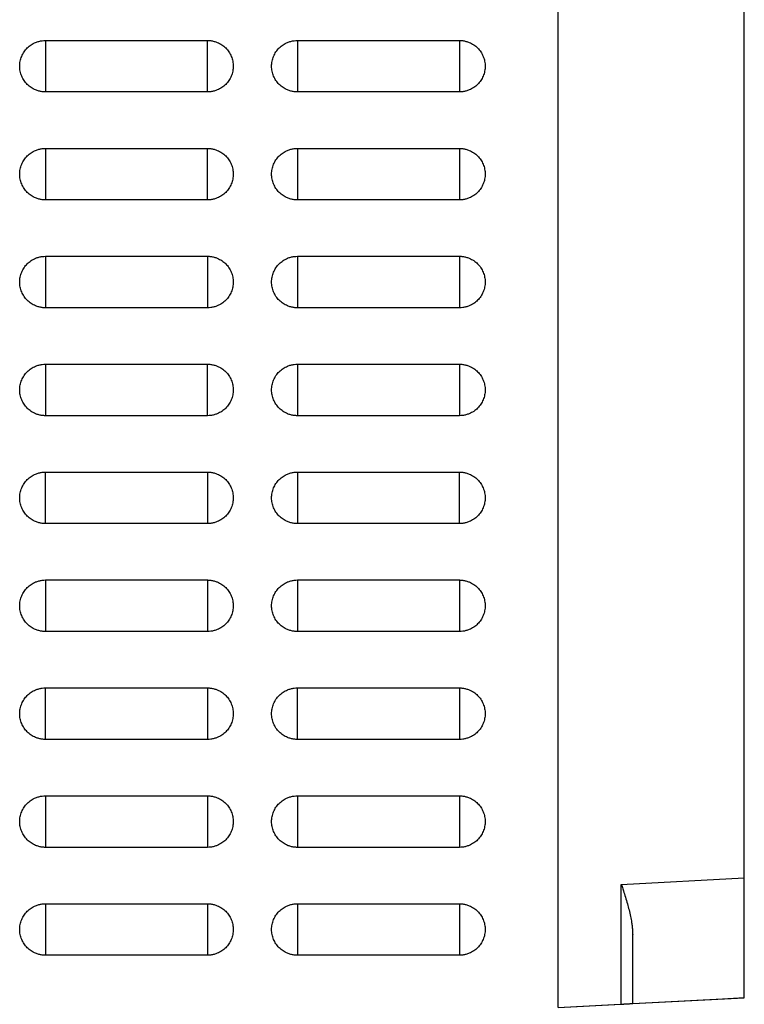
# Model space of a CAD drawing. Header units: millimetres. Extents: x 188.7 to 211.2, y 176 to 224.
# Tile 8 of 9: x 205.2 to 211.2, y 207.6 to 215.8. Entities that reach past the tile are written whole.
import ezdxf

# ---------------------------------------------------------------- set-up
doc = ezdxf.new("R2010")
doc.units = ezdxf.units.MM

msp = doc.modelspace()

# ---------------------------------------------------------------- linework, layer by layer
at = {"color": 7, "linetype": 'Continuous', "lineweight": 25}
for p, q in [((209.6899, 207.5488), (209.6899, 221.3998)), ((211.2399, 208.6286), (211.2399, 221.3189)), ((205.4149, 215.6138), (206.7649, 215.6138)), ((207.5149, 215.6138), (208.8649, 215.6138)), ((206.7649, 215.1838), (205.4149, 215.1838)), ((208.8649, 215.1838), (207.5149, 215.1838)), ((205.4149, 214.7138), (206.7649, 214.7138)), ((207.5149, 214.7138), (208.8649, 214.7138)), ((206.7649, 214.2838), (205.4149, 214.2838)), ((208.8649, 214.2838), (207.5149, 214.2838)), ((205.4149, 213.8138), (206.7649, 213.8138)), ((207.5149, 213.8138), (208.8649, 213.8138)), ((206.7649, 213.3838), (205.4149, 213.3838)), ((208.8649, 213.3838), (207.5149, 213.3838)), ((205.4149, 212.9138), (206.7649, 212.9138)), ((207.5149, 212.9138), (208.8649, 212.9138)), ((206.7649, 212.4838), (205.4149, 212.4838)), ((208.8649, 212.4838), (207.5149, 212.4838)), ((205.4149, 212.0138), (206.7649, 212.0138)), ((207.5149, 212.0138), (208.8649, 212.0138)), ((206.7649, 211.5838), (205.4149, 211.5838)), ((208.8649, 211.5838), (207.5149, 211.5838)), ((205.4149, 211.1138), (206.7649, 211.1138)), ((207.5149, 211.1138), (208.8649, 211.1138)), ((211.2404, 210.8157), (211.2399, 210.8158)), ((206.7649, 210.6838), (205.4149, 210.6838)), ((208.8649, 210.6838), (207.5149, 210.6838)), ((205.4149, 210.2138), (206.7649, 210.2138)), ((207.5149, 210.2138), (208.8649, 210.2138)), ((206.7649, 209.7838), (205.4149, 209.7838)), ((208.8649, 209.7838), (207.5149, 209.7838)), ((205.4149, 209.3138), (206.7649, 209.3138)), ((207.5149, 209.3138), (208.8649, 209.3138)), ((206.7649, 208.8838), (205.4149, 208.8838)), ((208.8649, 208.8838), (207.5149, 208.8838)), ((210.2151, 208.5749), (211.2399, 208.6286)), ((210.2151, 207.5763), (210.2151, 208.5749)), ((205.4149, 208.4138), (206.7649, 208.4138)), ((207.5149, 208.4138), (208.8649, 208.4138)), ((210.3099, 207.5813), (210.3099, 208.1547)), ((206.7649, 207.9838), (205.4149, 207.9838)), ((208.8649, 207.9838), (207.5149, 207.9838)), ((210.3099, 207.5813), (211.2399, 207.63)), ((211.0599, 207.6179), (210.3099, 207.5786)), ((211.2399, 207.6274), (211.0599, 207.6179)), ((211.0599, 207.6179), (211.0599, 207.6206)), ((209.6899, 207.5488), (210.2151, 207.5763)), ((210.3099, 207.5786), (209.7399, 207.5488)), ((210.3099, 207.5786), (210.3099, 207.5813))]:
    msp.add_line(p, q, dxfattribs=at)
at = {"color": 8, "linetype": 'Continuous', "lineweight": 25}
for p, q in [((205.4149, 215.6138), (205.4149, 215.1838)), ((206.7649, 215.1838), (206.7649, 215.6138)), ((207.5149, 215.6138), (207.5149, 215.1838)), ((208.8649, 215.6138), (208.8649, 215.1838)), ((205.4149, 214.7138), (205.4149, 214.2838)), ((206.7649, 214.2838), (206.7649, 214.7138)), ((207.5149, 214.7138), (207.5149, 214.2838)), ((208.8649, 214.7138), (208.8649, 214.2838)), ((205.4149, 213.8138), (205.4149, 213.3838)), ((206.7649, 213.8138), (206.7649, 213.3838)), ((207.5149, 213.8138), (207.5149, 213.3838)), ((208.8649, 213.8138), (208.8649, 213.3838)), ((205.4149, 212.9138), (205.4149, 212.4838)), ((206.7649, 212.4838), (206.7649, 212.9138)), ((207.5149, 212.9138), (207.5149, 212.4838)), ((208.8649, 212.9138), (208.8649, 212.4838)), ((205.4149, 211.5838), (205.4149, 212.0138)), ((206.7649, 212.0138), (206.7649, 211.5838)), ((207.5149, 212.0138), (207.5149, 211.5838)), ((208.8649, 211.5838), (208.8649, 212.0138)), ((205.4149, 211.1138), (205.4149, 210.6838)), ((206.7649, 211.1138), (206.7649, 210.6838)), ((207.5149, 211.1138), (207.5149, 210.6838)), ((208.8649, 211.1138), (208.8649, 210.6838)), ((205.4149, 209.7838), (205.4149, 210.2138)), ((206.7649, 210.2138), (206.7649, 209.7838)), ((207.5149, 209.7838), (207.5149, 210.2138)), ((208.8649, 210.2138), (208.8649, 209.7838)), ((205.4149, 209.3138), (205.4149, 208.8838)), ((206.7649, 209.3138), (206.7649, 208.8838)), ((207.5149, 209.3138), (207.5149, 208.8838)), ((208.8649, 209.3138), (208.8649, 208.8838)), ((205.4149, 208.4138), (205.4149, 207.9838)), ((206.7649, 208.4138), (206.7649, 207.9838)), ((207.5149, 208.4138), (207.5149, 207.9838)), ((208.8649, 208.4138), (208.8649, 207.9838))]:
    msp.add_line(p, q, dxfattribs=at)
at = {"color": 7, "linetype": 'Continuous', "lineweight": 25}
for points, knots in [([(205.4149, 215.1838), (205.4102, 215.1839), (205.4009, 215.1841), (205.3869, 215.1855), (205.3732, 215.1878), (205.3595, 215.1911), (205.3459, 215.1952), (205.3238, 215.2036), (205.2946, 215.219), (205.2619, 215.2457), (205.235, 215.2785), (205.2153, 215.316), (205.2027, 215.3566), (205.1985, 215.3987), (205.2027, 215.4409), (205.2152, 215.4814), (205.235, 215.5191), (205.2618, 215.5518), (205.2945, 215.5785), (205.328, 215.5961), (205.3592, 215.6068), (205.3869, 215.6126), (205.4055, 215.6134), (205.4149, 215.6138)], [0, 0, 0, 0, 0.020785, 0.041484, 0.062188, 0.082986, 0.103967, 0.125218, 0.188106, 0.250083, 0.312031, 0.37502, 0.437957, 0.500032, 0.56203, 0.625044, 0.687956, 0.749982, 0.811881, 0.874846, 0.917024, 0.958504, 1, 1, 1, 1]), ([(206.7649, 215.6138), (206.7695, 215.6137), (206.7789, 215.6135), (206.7928, 215.612), (206.8066, 215.6097), (206.8202, 215.6064), (206.8338, 215.6023), (206.8559, 215.5939), (206.8852, 215.5785), (206.9179, 215.5518), (206.9447, 215.5191), (206.9645, 215.4815), (206.9771, 215.4409), (206.9812, 215.3988), (206.9771, 215.3567), (206.9645, 215.3161), (206.9447, 215.2785), (206.9179, 215.2458), (206.8852, 215.219), (206.8517, 215.2014), (206.8205, 215.1907), (206.7928, 215.1849), (206.7742, 215.1841), (206.7649, 215.1838)], [0, 0, 0, 0, 0.020785, 0.041484, 0.062188, 0.082986, 0.103967, 0.125218, 0.188106, 0.250083, 0.312031, 0.37502, 0.437957, 0.500032, 0.56203, 0.625044, 0.687956, 0.749982, 0.811881, 0.874847, 0.917025, 0.958504, 1, 1, 1, 1]), ([(207.5149, 215.1838), (207.5102, 215.1839), (207.5009, 215.1841), (207.4869, 215.1855), (207.4732, 215.1878), (207.4595, 215.1911), (207.4459, 215.1952), (207.4238, 215.2036), (207.3946, 215.219), (207.3619, 215.2457), (207.335, 215.2785), (207.3153, 215.316), (207.3027, 215.3566), (207.2985, 215.3987), (207.3027, 215.4409), (207.3152, 215.4814), (207.335, 215.5191), (207.3618, 215.5518), (207.3945, 215.5785), (207.428, 215.5961), (207.4592, 215.6068), (207.4869, 215.6126), (207.5055, 215.6134), (207.5149, 215.6138)], [0, 0, 0, 0, 0.0207847, 0.0414839, 0.0621876, 0.0829856, 0.1039668, 0.1252175, 0.1881055, 0.2500826, 0.312031, 0.37502, 0.437957, 0.5000321, 0.5620297, 0.6250443, 0.6879557, 0.7499817, 0.8118814, 0.8748468, 0.9170248, 0.9585041, 1, 1, 1, 1]), ([(208.8649, 215.6138), (208.8695, 215.6137), (208.8789, 215.6135), (208.8928, 215.612), (208.9066, 215.6097), (208.9202, 215.6064), (208.9338, 215.6023), (208.9559, 215.5939), (208.9852, 215.5785), (209.0179, 215.5518), (209.0447, 215.5191), (209.0645, 215.4815), (209.0771, 215.4409), (209.0812, 215.3988), (209.0771, 215.3567), (209.0645, 215.3161), (209.0447, 215.2785), (209.0179, 215.2458), (208.9852, 215.219), (208.9517, 215.2014), (208.9205, 215.1907), (208.8928, 215.1849), (208.8742, 215.1841), (208.8649, 215.1838)], [0, 0, 0, 0, 0.020785, 0.041484, 0.062187, 0.082985, 0.103966, 0.125217, 0.188105, 0.250083, 0.312031, 0.37502, 0.437957, 0.500032, 0.56203, 0.625044, 0.687956, 0.749982, 0.811881, 0.874847, 0.917025, 0.958504, 1, 1, 1, 1]), ([(205.4149, 214.2838), (205.4102, 214.2839), (205.4009, 214.2841), (205.3869, 214.2855), (205.3732, 214.2878), (205.3595, 214.2911), (205.3459, 214.2952), (205.3238, 214.3036), (205.2946, 214.319), (205.2619, 214.3457), (205.235, 214.3785), (205.2153, 214.416), (205.2027, 214.4566), (205.1985, 214.4987), (205.2027, 214.5409), (205.2152, 214.5814), (205.235, 214.6191), (205.2618, 214.6518), (205.2945, 214.6785), (205.328, 214.6961), (205.3592, 214.7068), (205.3869, 214.7126), (205.4055, 214.7134), (205.4149, 214.7138)], [0, 0, 0, 0, 0.020785, 0.041484, 0.062188, 0.082986, 0.103967, 0.125218, 0.188106, 0.250083, 0.312031, 0.37502, 0.437957, 0.500032, 0.56203, 0.625044, 0.687956, 0.749982, 0.811881, 0.874846, 0.917024, 0.958504, 1, 1, 1, 1]), ([(206.7649, 214.7138), (206.7695, 214.7137), (206.7789, 214.7135), (206.7928, 214.712), (206.8066, 214.7097), (206.8202, 214.7064), (206.8338, 214.7023), (206.8559, 214.6939), (206.8852, 214.6785), (206.9179, 214.6518), (206.9447, 214.6191), (206.9645, 214.5815), (206.9771, 214.5409), (206.9812, 214.4988), (206.9771, 214.4567), (206.9645, 214.4161), (206.9447, 214.3785), (206.9179, 214.3458), (206.8852, 214.319), (206.8517, 214.3014), (206.8205, 214.2907), (206.7928, 214.2849), (206.7742, 214.2841), (206.7649, 214.2838)], [0, 0, 0, 0, 0.020785, 0.041484, 0.062188, 0.082986, 0.103967, 0.125218, 0.188106, 0.250083, 0.312031, 0.37502, 0.437957, 0.500032, 0.56203, 0.625044, 0.687956, 0.749982, 0.811881, 0.874847, 0.917025, 0.958504, 1, 1, 1, 1]), ([(207.5149, 214.2838), (207.5102, 214.2839), (207.5009, 214.2841), (207.4869, 214.2855), (207.4732, 214.2878), (207.4595, 214.2911), (207.4459, 214.2952), (207.4238, 214.3036), (207.3946, 214.319), (207.3619, 214.3457), (207.335, 214.3785), (207.3153, 214.416), (207.3027, 214.4566), (207.2985, 214.4987), (207.3027, 214.5409), (207.3152, 214.5814), (207.335, 214.6191), (207.3618, 214.6518), (207.3945, 214.6785), (207.428, 214.6961), (207.4592, 214.7068), (207.4869, 214.7126), (207.5055, 214.7134), (207.5149, 214.7138)], [0, 0, 0, 0, 0.0207847, 0.0414839, 0.0621876, 0.0829856, 0.1039668, 0.1252175, 0.1881055, 0.2500826, 0.312031, 0.37502, 0.437957, 0.5000321, 0.5620297, 0.6250443, 0.6879557, 0.7499817, 0.8118814, 0.8748468, 0.9170248, 0.9585041, 1, 1, 1, 1]), ([(208.8649, 214.7138), (208.8695, 214.7137), (208.8789, 214.7135), (208.8928, 214.712), (208.9066, 214.7097), (208.9202, 214.7064), (208.9338, 214.7023), (208.9559, 214.6939), (208.9852, 214.6785), (209.0179, 214.6518), (209.0447, 214.6191), (209.0645, 214.5815), (209.0771, 214.5409), (209.0812, 214.4988), (209.0771, 214.4567), (209.0645, 214.4161), (209.0447, 214.3785), (209.0179, 214.3458), (208.9852, 214.319), (208.9517, 214.3014), (208.9205, 214.2907), (208.8928, 214.2849), (208.8742, 214.2841), (208.8649, 214.2838)], [0, 0, 0, 0, 0.020785, 0.041484, 0.062187, 0.082985, 0.103966, 0.125217, 0.188105, 0.250083, 0.312031, 0.37502, 0.437957, 0.500032, 0.56203, 0.625044, 0.687956, 0.749982, 0.811881, 0.874847, 0.917025, 0.958504, 1, 1, 1, 1]), ([(205.4149, 213.3838), (205.4102, 213.3839), (205.4009, 213.3841), (205.3869, 213.3855), (205.3732, 213.3878), (205.3595, 213.3911), (205.3459, 213.3952), (205.3238, 213.4036), (205.2946, 213.419), (205.2619, 213.4457), (205.235, 213.4785), (205.2153, 213.516), (205.2027, 213.5566), (205.1985, 213.5987), (205.2027, 213.6409), (205.2152, 213.6814), (205.235, 213.7191), (205.2618, 213.7518), (205.2945, 213.7785), (205.328, 213.7961), (205.3592, 213.8068), (205.3869, 213.8126), (205.4055, 213.8134), (205.4149, 213.8138)], [0, 0, 0, 0, 0.020785, 0.041484, 0.062188, 0.082986, 0.103967, 0.125218, 0.188106, 0.250083, 0.312031, 0.37502, 0.437957, 0.500032, 0.56203, 0.625044, 0.687956, 0.749982, 0.811881, 0.874846, 0.917024, 0.958504, 1, 1, 1, 1]), ([(206.7649, 213.8138), (206.7695, 213.8137), (206.7789, 213.8135), (206.7928, 213.812), (206.8066, 213.8097), (206.8202, 213.8064), (206.8338, 213.8023), (206.8559, 213.7939), (206.8852, 213.7785), (206.9179, 213.7518), (206.9447, 213.7191), (206.9645, 213.6815), (206.9771, 213.6409), (206.9812, 213.5988), (206.9771, 213.5567), (206.9645, 213.5161), (206.9447, 213.4785), (206.9179, 213.4458), (206.8852, 213.419), (206.8517, 213.4014), (206.8205, 213.3907), (206.7928, 213.3849), (206.7742, 213.3841), (206.7649, 213.3838)], [0, 0, 0, 0, 0.020785, 0.041484, 0.062188, 0.082986, 0.103967, 0.125218, 0.188106, 0.250083, 0.312031, 0.37502, 0.437957, 0.500032, 0.56203, 0.625044, 0.687956, 0.749982, 0.811881, 0.874847, 0.917025, 0.958504, 1, 1, 1, 1]), ([(207.5149, 213.3838), (207.5102, 213.3839), (207.5009, 213.3841), (207.4869, 213.3855), (207.4732, 213.3878), (207.4595, 213.3911), (207.4459, 213.3952), (207.4238, 213.4036), (207.3946, 213.419), (207.3619, 213.4457), (207.335, 213.4785), (207.3153, 213.516), (207.3027, 213.5566), (207.2985, 213.5987), (207.3027, 213.6409), (207.3152, 213.6814), (207.335, 213.7191), (207.3618, 213.7518), (207.3945, 213.7785), (207.428, 213.7961), (207.4592, 213.8068), (207.4869, 213.8126), (207.5055, 213.8134), (207.5149, 213.8138)], [0, 0, 0, 0, 0.020785, 0.041484, 0.062188, 0.082986, 0.103967, 0.125218, 0.188106, 0.250083, 0.312031, 0.37502, 0.437957, 0.500032, 0.56203, 0.625044, 0.687956, 0.749982, 0.811881, 0.874847, 0.917025, 0.958504, 1, 1, 1, 1]), ([(208.8649, 213.8138), (208.8695, 213.8137), (208.8789, 213.8135), (208.8928, 213.812), (208.9066, 213.8097), (208.9202, 213.8064), (208.9338, 213.8023), (208.9559, 213.7939), (208.9852, 213.7785), (209.0179, 213.7518), (209.0447, 213.7191), (209.0645, 213.6815), (209.0771, 213.6409), (209.0812, 213.5988), (209.0771, 213.5567), (209.0645, 213.5161), (209.0447, 213.4785), (209.0179, 213.4458), (208.9852, 213.419), (208.9517, 213.4014), (208.9205, 213.3907), (208.8928, 213.3849), (208.8742, 213.3841), (208.8649, 213.3838)], [0, 0, 0, 0, 0.020785, 0.041484, 0.062187, 0.082985, 0.103966, 0.125217, 0.188105, 0.250083, 0.312031, 0.37502, 0.437957, 0.500032, 0.56203, 0.625044, 0.687956, 0.749982, 0.811881, 0.874847, 0.917025, 0.958504, 1, 1, 1, 1]), ([(205.4149, 212.4838), (205.4102, 212.4839), (205.4009, 212.4841), (205.3869, 212.4855), (205.3732, 212.4878), (205.3595, 212.4911), (205.3459, 212.4952), (205.3238, 212.5036), (205.2946, 212.519), (205.2619, 212.5457), (205.235, 212.5785), (205.2153, 212.616), (205.2027, 212.6566), (205.1985, 212.6987), (205.2027, 212.7409), (205.2152, 212.7814), (205.235, 212.8191), (205.2618, 212.8518), (205.2945, 212.8785), (205.328, 212.8961), (205.3592, 212.9068), (205.3869, 212.9126), (205.4055, 212.9134), (205.4149, 212.9138)], [0, 0, 0, 0, 0.020785, 0.041484, 0.062188, 0.082986, 0.103967, 0.125218, 0.188106, 0.250083, 0.312031, 0.37502, 0.437957, 0.500032, 0.56203, 0.625044, 0.687956, 0.749982, 0.811881, 0.874846, 0.917024, 0.958504, 1, 1, 1, 1]), ([(206.7649, 212.9138), (206.7695, 212.9137), (206.7789, 212.9135), (206.7928, 212.912), (206.8066, 212.9097), (206.8202, 212.9064), (206.8338, 212.9023), (206.8559, 212.8939), (206.8852, 212.8785), (206.9179, 212.8518), (206.9447, 212.8191), (206.9645, 212.7815), (206.9771, 212.7409), (206.9812, 212.6988), (206.9771, 212.6567), (206.9645, 212.6161), (206.9447, 212.5785), (206.9179, 212.5458), (206.8852, 212.519), (206.8517, 212.5014), (206.8205, 212.4907), (206.7928, 212.4849), (206.7742, 212.4841), (206.7649, 212.4838)], [0, 0, 0, 0, 0.020785, 0.041484, 0.062188, 0.082986, 0.103967, 0.125218, 0.188106, 0.250083, 0.312031, 0.37502, 0.437957, 0.500032, 0.56203, 0.625044, 0.687956, 0.749982, 0.811881, 0.874847, 0.917025, 0.958504, 1, 1, 1, 1]), ([(207.5149, 212.4838), (207.5102, 212.4839), (207.5009, 212.4841), (207.4869, 212.4855), (207.4732, 212.4878), (207.4595, 212.4911), (207.4459, 212.4952), (207.4238, 212.5036), (207.3946, 212.519), (207.3619, 212.5457), (207.335, 212.5785), (207.3153, 212.616), (207.3027, 212.6566), (207.2985, 212.6987), (207.3027, 212.7409), (207.3152, 212.7814), (207.335, 212.8191), (207.3618, 212.8518), (207.3945, 212.8785), (207.428, 212.8961), (207.4592, 212.9068), (207.4869, 212.9126), (207.5055, 212.9134), (207.5149, 212.9138)], [0, 0, 0, 0, 0.020785, 0.041484, 0.062188, 0.082986, 0.103967, 0.125218, 0.188106, 0.250083, 0.312031, 0.37502, 0.437957, 0.500032, 0.56203, 0.625044, 0.687956, 0.749982, 0.811881, 0.874847, 0.917025, 0.958504, 1, 1, 1, 1]), ([(208.8649, 212.9138), (208.8695, 212.9137), (208.8789, 212.9135), (208.8928, 212.912), (208.9066, 212.9097), (208.9202, 212.9064), (208.9338, 212.9023), (208.9559, 212.8939), (208.9852, 212.8785), (209.0179, 212.8518), (209.0447, 212.8191), (209.0645, 212.7815), (209.0771, 212.7409), (209.0812, 212.6988), (209.0771, 212.6567), (209.0645, 212.6161), (209.0447, 212.5785), (209.0179, 212.5458), (208.9852, 212.519), (208.9517, 212.5014), (208.9205, 212.4907), (208.8928, 212.4849), (208.8742, 212.4841), (208.8649, 212.4838)], [0, 0, 0, 0, 0.020785, 0.041484, 0.062187, 0.082985, 0.103966, 0.125217, 0.188105, 0.250083, 0.312031, 0.37502, 0.437957, 0.500032, 0.56203, 0.625044, 0.687956, 0.749982, 0.811881, 0.874847, 0.917025, 0.958504, 1, 1, 1, 1]), ([(205.4149, 211.5838), (205.4102, 211.5839), (205.4009, 211.5841), (205.3869, 211.5855), (205.3732, 211.5878), (205.3595, 211.5911), (205.3459, 211.5952), (205.3238, 211.6036), (205.2946, 211.619), (205.2619, 211.6457), (205.235, 211.6785), (205.2153, 211.716), (205.2027, 211.7566), (205.1985, 211.7987), (205.2027, 211.8409), (205.2152, 211.8814), (205.235, 211.9191), (205.2618, 211.9518), (205.2945, 211.9785), (205.328, 211.9961), (205.3592, 212.0068), (205.3869, 212.0126), (205.4055, 212.0134), (205.4149, 212.0138)], [0, 0, 0, 0, 0.020785, 0.041484, 0.062188, 0.082986, 0.103967, 0.125218, 0.188106, 0.250083, 0.312031, 0.37502, 0.437957, 0.500032, 0.56203, 0.625044, 0.687956, 0.749982, 0.811881, 0.874846, 0.917024, 0.958504, 1, 1, 1, 1]), ([(206.7649, 212.0138), (206.7695, 212.0137), (206.7789, 212.0135), (206.7928, 212.012), (206.8066, 212.0097), (206.8202, 212.0064), (206.8338, 212.0023), (206.8559, 211.9939), (206.8852, 211.9785), (206.9179, 211.9518), (206.9447, 211.9191), (206.9645, 211.8815), (206.9771, 211.8409), (206.9812, 211.7988), (206.9771, 211.7567), (206.9645, 211.7161), (206.9447, 211.6785), (206.9179, 211.6458), (206.8852, 211.619), (206.8517, 211.6014), (206.8205, 211.5907), (206.7928, 211.5849), (206.7742, 211.5841), (206.7649, 211.5838)], [0, 0, 0, 0, 0.0207848, 0.041484, 0.0621876, 0.0829857, 0.1039669, 0.1252176, 0.1881055, 0.2500826, 0.3120311, 0.3750201, 0.4379571, 0.5000321, 0.5620297, 0.6250442, 0.6879557, 0.7499816, 0.8118813, 0.8748467, 0.9170247, 0.958504, 1, 1, 1, 1]), ([(207.5149, 211.5838), (207.5102, 211.5839), (207.5009, 211.5841), (207.4869, 211.5855), (207.4732, 211.5878), (207.4595, 211.5911), (207.4459, 211.5952), (207.4238, 211.6036), (207.3946, 211.619), (207.3619, 211.6457), (207.335, 211.6785), (207.3153, 211.716), (207.3027, 211.7566), (207.2985, 211.7987), (207.3027, 211.8409), (207.3152, 211.8814), (207.335, 211.9191), (207.3618, 211.9518), (207.3945, 211.9785), (207.428, 211.9961), (207.4592, 212.0068), (207.4869, 212.0126), (207.5055, 212.0134), (207.5149, 212.0138)], [0, 0, 0, 0, 0.020785, 0.041484, 0.062188, 0.082986, 0.103967, 0.125218, 0.188106, 0.250083, 0.312031, 0.37502, 0.437957, 0.500032, 0.56203, 0.625044, 0.687956, 0.749982, 0.811881, 0.874847, 0.917025, 0.958504, 1, 1, 1, 1]), ([(208.8649, 212.0138), (208.8695, 212.0137), (208.8789, 212.0135), (208.8928, 212.012), (208.9066, 212.0097), (208.9202, 212.0064), (208.9338, 212.0023), (208.9559, 211.9939), (208.9852, 211.9785), (209.0179, 211.9518), (209.0447, 211.9191), (209.0645, 211.8815), (209.0771, 211.8409), (209.0812, 211.7988), (209.0771, 211.7567), (209.0645, 211.7161), (209.0447, 211.6785), (209.0179, 211.6458), (208.9852, 211.619), (208.9517, 211.6014), (208.9205, 211.5907), (208.8928, 211.5849), (208.8742, 211.5841), (208.8649, 211.5838)], [0, 0, 0, 0, 0.020785, 0.041484, 0.062187, 0.082985, 0.103966, 0.125217, 0.188105, 0.250083, 0.312031, 0.37502, 0.437957, 0.500032, 0.56203, 0.625044, 0.687956, 0.749982, 0.811881, 0.874847, 0.917025, 0.958504, 1, 1, 1, 1]), ([(205.4149, 210.6838), (205.4102, 210.6839), (205.4009, 210.6841), (205.3869, 210.6855), (205.3732, 210.6878), (205.3595, 210.6911), (205.3459, 210.6952), (205.3238, 210.7036), (205.2946, 210.719), (205.2619, 210.7457), (205.235, 210.7785), (205.2153, 210.816), (205.2027, 210.8566), (205.1985, 210.8987), (205.2027, 210.9409), (205.2152, 210.9814), (205.235, 211.0191), (205.2618, 211.0518), (205.2945, 211.0785), (205.328, 211.0961), (205.3592, 211.1068), (205.3869, 211.1126), (205.4055, 211.1134), (205.4149, 211.1138)], [0, 0, 0, 0, 0.020785, 0.041484, 0.062188, 0.082986, 0.103967, 0.125218, 0.188106, 0.250083, 0.312031, 0.37502, 0.437957, 0.500032, 0.56203, 0.625044, 0.687956, 0.749982, 0.811881, 0.874846, 0.917024, 0.958504, 1, 1, 1, 1]), ([(206.7649, 211.1138), (206.7695, 211.1137), (206.7789, 211.1135), (206.7928, 211.112), (206.8066, 211.1097), (206.8202, 211.1064), (206.8338, 211.1023), (206.8559, 211.0939), (206.8852, 211.0785), (206.9179, 211.0518), (206.9447, 211.0191), (206.9645, 210.9815), (206.9771, 210.9409), (206.9812, 210.8988), (206.9771, 210.8567), (206.9645, 210.8161), (206.9447, 210.7785), (206.9179, 210.7458), (206.8852, 210.719), (206.8517, 210.7014), (206.8205, 210.6907), (206.7928, 210.6849), (206.7742, 210.6841), (206.7649, 210.6838)], [0, 0, 0, 0, 0.020785, 0.041484, 0.062188, 0.082986, 0.103967, 0.125218, 0.188106, 0.250083, 0.312031, 0.37502, 0.437957, 0.500032, 0.56203, 0.625044, 0.687956, 0.749982, 0.811881, 0.874847, 0.917025, 0.958504, 1, 1, 1, 1]), ([(207.5149, 210.6838), (207.5102, 210.6839), (207.5009, 210.6841), (207.4869, 210.6855), (207.4732, 210.6878), (207.4595, 210.6911), (207.4459, 210.6952), (207.4238, 210.7036), (207.3946, 210.719), (207.3619, 210.7457), (207.335, 210.7785), (207.3153, 210.816), (207.3027, 210.8566), (207.2985, 210.8987), (207.3027, 210.9409), (207.3152, 210.9814), (207.335, 211.0191), (207.3618, 211.0518), (207.3945, 211.0785), (207.428, 211.0961), (207.4592, 211.1068), (207.4869, 211.1126), (207.5055, 211.1134), (207.5149, 211.1138)], [0, 0, 0, 0, 0.020785, 0.041484, 0.062188, 0.082986, 0.103967, 0.125218, 0.188106, 0.250083, 0.312031, 0.37502, 0.437957, 0.500032, 0.56203, 0.625044, 0.687956, 0.749982, 0.811881, 0.874847, 0.917025, 0.958504, 1, 1, 1, 1]), ([(208.8649, 211.1138), (208.8695, 211.1137), (208.8789, 211.1135), (208.8928, 211.112), (208.9066, 211.1097), (208.9202, 211.1064), (208.9338, 211.1023), (208.9559, 211.0939), (208.9852, 211.0785), (209.0179, 211.0518), (209.0447, 211.0191), (209.0645, 210.9815), (209.0771, 210.9409), (209.0812, 210.8988), (209.0771, 210.8567), (209.0645, 210.8161), (209.0447, 210.7785), (209.0179, 210.7458), (208.9852, 210.719), (208.9517, 210.7014), (208.9205, 210.6907), (208.8928, 210.6849), (208.8742, 210.6841), (208.8649, 210.6838)], [0, 0, 0, 0, 0.020785, 0.041484, 0.062187, 0.082985, 0.103966, 0.125217, 0.188105, 0.250083, 0.312031, 0.37502, 0.437957, 0.500032, 0.56203, 0.625044, 0.687956, 0.749982, 0.811881, 0.874847, 0.917025, 0.958504, 1, 1, 1, 1]), ([(205.4149, 209.7838), (205.4102, 209.7839), (205.4009, 209.7841), (205.3869, 209.7855), (205.3732, 209.7878), (205.3595, 209.7911), (205.3459, 209.7952), (205.3238, 209.8036), (205.2946, 209.819), (205.2619, 209.8457), (205.235, 209.8785), (205.2153, 209.916), (205.2027, 209.9566), (205.1985, 209.9987), (205.2027, 210.0409), (205.2152, 210.0814), (205.235, 210.1191), (205.2618, 210.1518), (205.2945, 210.1785), (205.328, 210.1961), (205.3592, 210.2068), (205.3869, 210.2126), (205.4055, 210.2134), (205.4149, 210.2138)], [0, 0, 0, 0, 0.020785, 0.041484, 0.062188, 0.082986, 0.103967, 0.125218, 0.188106, 0.250083, 0.312031, 0.37502, 0.437957, 0.500032, 0.56203, 0.625044, 0.687956, 0.749982, 0.811881, 0.874846, 0.917024, 0.958504, 1, 1, 1, 1]), ([(206.7649, 210.2138), (206.7695, 210.2137), (206.7789, 210.2135), (206.7928, 210.212), (206.8066, 210.2097), (206.8202, 210.2064), (206.8338, 210.2023), (206.8559, 210.1939), (206.8852, 210.1785), (206.9179, 210.1518), (206.9447, 210.1191), (206.9645, 210.0815), (206.9771, 210.0409), (206.9812, 209.9988), (206.9771, 209.9567), (206.9645, 209.9161), (206.9447, 209.8785), (206.9179, 209.8458), (206.8852, 209.819), (206.8517, 209.8014), (206.8205, 209.7907), (206.7928, 209.7849), (206.7742, 209.7841), (206.7649, 209.7838)], [0, 0, 0, 0, 0.0207848, 0.041484, 0.0621876, 0.0829857, 0.1039669, 0.1252176, 0.1881055, 0.2500826, 0.3120311, 0.3750201, 0.4379571, 0.5000321, 0.5620297, 0.6250442, 0.6879557, 0.7499816, 0.8118813, 0.8748467, 0.9170247, 0.958504, 1, 1, 1, 1]), ([(207.5149, 209.7838), (207.5102, 209.7839), (207.5009, 209.7841), (207.4869, 209.7855), (207.4732, 209.7878), (207.4595, 209.7911), (207.4459, 209.7952), (207.4238, 209.8036), (207.3946, 209.819), (207.3619, 209.8457), (207.335, 209.8785), (207.3153, 209.916), (207.3027, 209.9566), (207.2985, 209.9987), (207.3027, 210.0409), (207.3152, 210.0814), (207.335, 210.1191), (207.3618, 210.1518), (207.3945, 210.1785), (207.428, 210.1961), (207.4592, 210.2068), (207.4869, 210.2126), (207.5055, 210.2134), (207.5149, 210.2138)], [0, 0, 0, 0, 0.020785, 0.041484, 0.062188, 0.082986, 0.103967, 0.125218, 0.188106, 0.250083, 0.312031, 0.37502, 0.437957, 0.500032, 0.56203, 0.625044, 0.687956, 0.749982, 0.811881, 0.874847, 0.917025, 0.958504, 1, 1, 1, 1]), ([(208.8649, 210.2138), (208.8695, 210.2137), (208.8789, 210.2135), (208.8928, 210.212), (208.9066, 210.2097), (208.9202, 210.2064), (208.9338, 210.2023), (208.9559, 210.1939), (208.9852, 210.1785), (209.0179, 210.1518), (209.0447, 210.1191), (209.0645, 210.0815), (209.0771, 210.0409), (209.0812, 209.9988), (209.0771, 209.9567), (209.0645, 209.9161), (209.0447, 209.8785), (209.0179, 209.8458), (208.9852, 209.819), (208.9517, 209.8014), (208.9205, 209.7907), (208.8928, 209.7849), (208.8742, 209.7841), (208.8649, 209.7838)], [0, 0, 0, 0, 0.020785, 0.041484, 0.062187, 0.082985, 0.103966, 0.125217, 0.188105, 0.250083, 0.312031, 0.37502, 0.437957, 0.500032, 0.56203, 0.625044, 0.687956, 0.749982, 0.811881, 0.874847, 0.917025, 0.958504, 1, 1, 1, 1]), ([(205.4149, 208.8838), (205.4102, 208.8839), (205.4009, 208.8841), (205.3869, 208.8855), (205.3732, 208.8878), (205.3595, 208.8911), (205.3459, 208.8952), (205.3238, 208.9036), (205.2946, 208.919), (205.2619, 208.9457), (205.235, 208.9785), (205.2153, 209.016), (205.2027, 209.0566), (205.1985, 209.0987), (205.2027, 209.1409), (205.2152, 209.1814), (205.235, 209.2191), (205.2618, 209.2518), (205.2945, 209.2785), (205.328, 209.2961), (205.3592, 209.3068), (205.3869, 209.3126), (205.4055, 209.3134), (205.4149, 209.3138)], [0, 0, 0, 0, 0.020785, 0.041484, 0.062188, 0.082986, 0.103967, 0.125218, 0.188106, 0.250083, 0.312031, 0.37502, 0.437957, 0.500032, 0.56203, 0.625044, 0.687956, 0.749982, 0.811881, 0.874846, 0.917024, 0.958504, 1, 1, 1, 1]), ([(206.7649, 209.3138), (206.7695, 209.3137), (206.7789, 209.3135), (206.7928, 209.312), (206.8066, 209.3097), (206.8202, 209.3064), (206.8338, 209.3023), (206.8559, 209.2939), (206.8852, 209.2785), (206.9179, 209.2518), (206.9447, 209.2191), (206.9645, 209.1815), (206.9771, 209.1409), (206.9812, 209.0988), (206.9771, 209.0567), (206.9645, 209.0161), (206.9447, 208.9785), (206.9179, 208.9458), (206.8852, 208.919), (206.8517, 208.9014), (206.8205, 208.8907), (206.7928, 208.8849), (206.7742, 208.8841), (206.7649, 208.8838)], [0, 0, 0, 0, 0.020785, 0.041484, 0.062188, 0.082986, 0.103967, 0.125218, 0.188106, 0.250083, 0.312031, 0.37502, 0.437957, 0.500032, 0.56203, 0.625044, 0.687956, 0.749982, 0.811881, 0.874847, 0.917025, 0.958504, 1, 1, 1, 1]), ([(207.5149, 208.8838), (207.5102, 208.8839), (207.5009, 208.8841), (207.4869, 208.8855), (207.4732, 208.8878), (207.4595, 208.8911), (207.4459, 208.8952), (207.4238, 208.9036), (207.3946, 208.919), (207.3619, 208.9457), (207.335, 208.9785), (207.3153, 209.016), (207.3027, 209.0566), (207.2985, 209.0987), (207.3027, 209.1409), (207.3152, 209.1814), (207.335, 209.2191), (207.3618, 209.2518), (207.3945, 209.2785), (207.428, 209.2961), (207.4592, 209.3068), (207.4869, 209.3126), (207.5055, 209.3134), (207.5149, 209.3138)], [0, 0, 0, 0, 0.020785, 0.041484, 0.062188, 0.082986, 0.103967, 0.125218, 0.188106, 0.250083, 0.312031, 0.37502, 0.437957, 0.500032, 0.56203, 0.625044, 0.687956, 0.749982, 0.811881, 0.874847, 0.917025, 0.958504, 1, 1, 1, 1]), ([(208.8649, 209.3138), (208.8695, 209.3137), (208.8789, 209.3135), (208.8928, 209.312), (208.9066, 209.3097), (208.9202, 209.3064), (208.9338, 209.3023), (208.9559, 209.2939), (208.9852, 209.2785), (209.0179, 209.2518), (209.0447, 209.2191), (209.0645, 209.1815), (209.0771, 209.1409), (209.0812, 209.0988), (209.0771, 209.0567), (209.0645, 209.0161), (209.0447, 208.9785), (209.0179, 208.9458), (208.9852, 208.919), (208.9517, 208.9014), (208.9205, 208.8907), (208.8928, 208.8849), (208.8742, 208.8841), (208.8649, 208.8838)], [0, 0, 0, 0, 0.0207846, 0.0414837, 0.0621873, 0.0829853, 0.1039664, 0.1252172, 0.1881054, 0.2500825, 0.312031, 0.37502, 0.437957, 0.5000321, 0.5620297, 0.6250443, 0.6879558, 0.7499817, 0.8118815, 0.8748471, 0.9170251, 0.9585043, 1, 1, 1, 1]), ([(211.2399, 207.63), (211.2399, 207.6301), (211.2399, 207.6303), (211.2399, 207.6319), (211.2399, 207.6345), (211.2399, 207.6381), (211.2399, 207.6427), (211.2399, 207.6483), (211.2399, 207.6547), (211.2399, 207.6621), (211.2399, 207.6703), (211.2399, 207.6794), (211.2399, 207.6892), (211.2399, 207.7206), (211.2399, 207.7883), (211.2399, 207.9175), (211.2399, 208.0759), (211.2399, 208.2127), (211.2399, 208.3095), (211.2399, 208.3597), (211.2399, 208.4113), (211.2399, 208.4641), (211.2399, 208.5181), (211.2399, 208.573), (211.2399, 208.61), (211.2399, 208.6286)], [0, 0, 0, 0, 0.020819, 0.041493, 0.062023, 0.08241, 0.102652, 0.12275, 0.142705, 0.162516, 0.182183, 0.201707, 0.221087, 0.240324, 0.37109, 0.50001, 0.628926, 0.759696, 0.792757, 0.826241, 0.860147, 0.894475, 0.929227, 0.964402, 1, 1, 1, 1]), ([(210.2151, 208.5749), (210.2171, 208.5687), (210.2228, 208.551), (210.2342, 208.5156), (210.2496, 208.4674), (210.2656, 208.4144), (210.2803, 208.3608), (210.2924, 208.3095), (210.3011, 208.2625), (210.3063, 208.2223), (210.3093, 208.1879), (210.3097, 208.1656), (210.3099, 208.1547)], [0, 0, 0, 0, 0.04349, 0.124781, 0.249884, 0.38447, 0.500097, 0.629884, 0.749612, 0.835806, 0.919211, 1, 1, 1, 1]), ([(205.4149, 207.9838), (205.4102, 207.9839), (205.4009, 207.9841), (205.3869, 207.9855), (205.3732, 207.9878), (205.3595, 207.9911), (205.3459, 207.9952), (205.3238, 208.0036), (205.2946, 208.019), (205.2619, 208.0457), (205.235, 208.0785), (205.2153, 208.116), (205.2027, 208.1566), (205.1985, 208.1987), (205.2027, 208.2409), (205.2152, 208.2814), (205.235, 208.3191), (205.2618, 208.3518), (205.2945, 208.3785), (205.328, 208.3961), (205.3592, 208.4068), (205.3869, 208.4126), (205.4055, 208.4134), (205.4149, 208.4138)], [0, 0, 0, 0, 0.020785, 0.041484, 0.062188, 0.082986, 0.103967, 0.125218, 0.188106, 0.250083, 0.312031, 0.37502, 0.437957, 0.500032, 0.56203, 0.625044, 0.687956, 0.749982, 0.811881, 0.874846, 0.917024, 0.958504, 1, 1, 1, 1]), ([(206.7649, 208.4138), (206.7695, 208.4137), (206.7789, 208.4135), (206.7928, 208.412), (206.8066, 208.4097), (206.8202, 208.4064), (206.8338, 208.4023), (206.8559, 208.3939), (206.8852, 208.3785), (206.9179, 208.3518), (206.9447, 208.3191), (206.9645, 208.2815), (206.9771, 208.2409), (206.9812, 208.1988), (206.9771, 208.1567), (206.9645, 208.1161), (206.9447, 208.0785), (206.9179, 208.0458), (206.8852, 208.019), (206.8517, 208.0014), (206.8205, 207.9907), (206.7928, 207.9849), (206.7742, 207.9841), (206.7649, 207.9838)], [0, 0, 0, 0, 0.020785, 0.041484, 0.062188, 0.082986, 0.103967, 0.125218, 0.188106, 0.250083, 0.312031, 0.37502, 0.437957, 0.500032, 0.56203, 0.625044, 0.687956, 0.749982, 0.811881, 0.874847, 0.917025, 0.958504, 1, 1, 1, 1]), ([(207.5149, 207.9838), (207.5102, 207.9839), (207.5009, 207.9841), (207.4869, 207.9855), (207.4732, 207.9878), (207.4595, 207.9911), (207.4459, 207.9952), (207.4238, 208.0036), (207.3946, 208.019), (207.3619, 208.0457), (207.335, 208.0785), (207.3153, 208.116), (207.3027, 208.1566), (207.2985, 208.1987), (207.3027, 208.2409), (207.3152, 208.2814), (207.335, 208.3191), (207.3618, 208.3518), (207.3945, 208.3785), (207.428, 208.3961), (207.4592, 208.4068), (207.4869, 208.4126), (207.5055, 208.4134), (207.5149, 208.4138)], [0, 0, 0, 0, 0.0207847, 0.0414839, 0.0621876, 0.0829856, 0.1039668, 0.1252175, 0.1881055, 0.2500826, 0.312031, 0.37502, 0.437957, 0.5000321, 0.5620297, 0.6250443, 0.6879557, 0.7499817, 0.8118814, 0.8748468, 0.9170248, 0.9585041, 1, 1, 1, 1]), ([(208.8649, 208.4138), (208.8695, 208.4137), (208.8789, 208.4135), (208.8928, 208.412), (208.9066, 208.4097), (208.9202, 208.4064), (208.9338, 208.4023), (208.9559, 208.3939), (208.9852, 208.3785), (209.0179, 208.3518), (209.0447, 208.3191), (209.0645, 208.2815), (209.0771, 208.2409), (209.0812, 208.1988), (209.0771, 208.1567), (209.0645, 208.1161), (209.0447, 208.0785), (209.0179, 208.0458), (208.9852, 208.019), (208.9517, 208.0014), (208.9205, 207.9907), (208.8928, 207.9849), (208.8742, 207.9841), (208.8649, 207.9838)], [0, 0, 0, 0, 0.0207846, 0.0414837, 0.0621873, 0.0829853, 0.1039664, 0.1252172, 0.1881054, 0.2500825, 0.312031, 0.37502, 0.437957, 0.5000321, 0.5620297, 0.6250443, 0.6879558, 0.7499817, 0.8118815, 0.8748471, 0.9170251, 0.9585043, 1, 1, 1, 1]), ([(210.2151, 207.5763), (210.2186, 207.5765), (210.2254, 207.5768), (210.2352, 207.5773), (210.2442, 207.5778), (210.2525, 207.5782), (210.26, 207.5786), (210.2667, 207.579), (210.2726, 207.5793), (210.2778, 207.5796), (210.2856, 207.58), (210.2949, 207.5805), (210.3036, 207.5809), (210.3089, 207.5812), (210.3095, 207.5812), (210.3099, 207.5813)], [0, 0, 0, 0, 0.069317, 0.135209, 0.197674, 0.256714, 0.312327, 0.364513, 0.413273, 0.458605, 0.500511, 0.630175, 0.756638, 0.87991, 1, 1, 1, 1])]:
    msp.add_open_spline(points, degree=3, knots=knots, dxfattribs=at)

doc.saveas('drawing.dxf')
